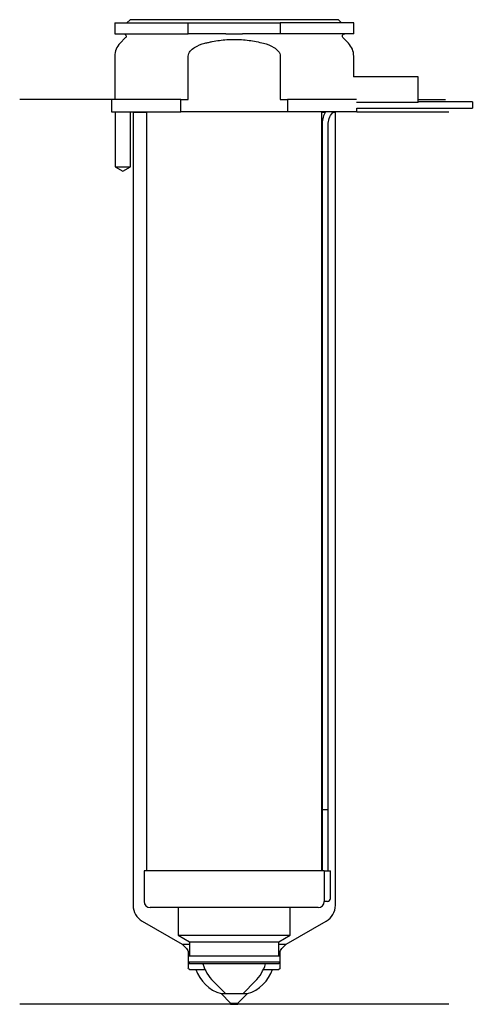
# Model space of a CAD drawing. Header units: inches. Extents: x 23 to 96, y 124 to 284.
import ezdxf

# ---------------------------------------------------------------- set-up
doc = ezdxf.new("R2010")
doc.units = ezdxf.units.IN
for name, color, linetype in [('201', 7, 'Continuous'), ('30', 7, 'Continuous'), ('32', 7, 'Continuous')]:
    doc.layers.add(name, color=color, linetype=linetype)

msp = doc.modelspace()

# ---------------------------------------------------------------- linework, layer by layer
at = {"layer": '201', "color": 113}
for p, q in [((37.53, 271.31), (22.53, 271.31)), ((37.53, 271.31), (37.53, 269.31)), ((87.53, 271.31), (92.01, 271.31)), ((38.08, 269.31), (38.08, 260.31)), ((40.58, 260.31), (40.58, 269.31)), ((40.93, 269.31), (41.03, 269.21)), ((41.03, 269.21), (43.23, 269.21)), ((41.03, 269.21), (41.03, 139.88)), ((71.83, 269.21), (72.37, 269.21)), ((73.64, 269.21), (74.03, 269.21)), ((74.03, 269.21), (74.13, 269.31)), ((74.03, 139.88), (74.03, 269.21)), ((77.53, 269.31), (92.53, 269.31)), ((38.08, 260.31), (39.33, 259.59)), ((39.33, 259.59), (40.58, 260.31)), ((42.53, 137.28), (49.02, 133.53)), ((66.03, 133.53), (72.53, 137.28)), ((49.02, 133.53), (50.22, 133.53)), ((49.02, 133.53), (49.73, 132.82)), ((64.83, 133.53), (66.03, 133.53)), ((65.32, 132.82), (66.03, 133.53)), ((50.02, 132.12), (50.02, 129.63)), ((65.03, 129.63), (65.03, 132.12)), ((50.22, 129.43), (51.28, 129.43)), ((51.28, 129.43), (52.75, 129.43)), ((62.3, 129.43), (63.78, 129.43)), ((63.78, 129.43), (64.83, 129.43)), ((55.38, 125.48), (56.93, 123.93)), ((55.38, 125.48), (59.68, 125.48)), ((58.13, 123.93), (59.68, 125.48)), ((56.93, 123.73), (22.53, 123.73)), ((56.93, 123.93), (58.13, 123.93)), ((56.93, 123.93), (56.93, 123.73)), ((56.93, 123.73), (58.13, 123.73)), ((58.13, 123.73), (58.13, 123.93)), ((92.53, 123.73), (58.13, 123.73))]:
    msp.add_line(p, q, dxfattribs=at)
for centre, radius, start, end in [((44.03, 139.88), 3, 180, 240), ((71.03, 139.88), 3, 300, 360), ((56.99, 131.26), 6, 197.7451, 254.3899), ((58.06, 131.26), 6, 285.6101, 342.2549)]:
    msp.add_arc(centre, radius, start, end, dxfattribs=at)
at = {"layer": '201', "color": 113, "extrusion": (0, 0, -1)}
for centre, radius, start, end in [((-49.02, 132.12), 1, 135, 180), ((-66.03, 132.12), 1, 0, 45), ((-50.22, 129.63), 0.2, -90, 0), ((-64.83, 129.63), 0.2, 180, 270)]:
    msp.add_arc(centre, radius, start, end, dxfattribs=at)
at = {"layer": '30', "color": 113}
for p, q in [((40.53, 284.31), (40.03, 283.81)), ((74.53, 284.31), (40.53, 284.31)), ((75.03, 283.81), (74.53, 284.31)), ((38.03, 283.81), (50.03, 283.81)), ((38.03, 283.81), (38.03, 282.01)), ((50.03, 282.01), (50.03, 283.81)), ((50.03, 283.81), (65.03, 283.81)), ((65.03, 283.81), (65.03, 282.01)), ((77.03, 283.81), (65.03, 283.81)), ((77.03, 282.01), (77.03, 283.81)), ((38.03, 282.01), (50.03, 282.01)), ((39.76, 281.33), (38.9, 280.48)), ((56.18, 282.01), (50.03, 282.01)), ((65.03, 282.01), (58.87, 282.01)), ((77.03, 282.01), (65.03, 282.01)), ((76.15, 280.48), (75.29, 281.33)), ((38.03, 278.35), (38.03, 271.31)), ((50.03, 271.31), (50.03, 278.35)), ((65.03, 278.35), (65.03, 271.31)), ((77.03, 275.01), (77.03, 278.35)), ((48.81, 271.31), (37.53, 271.31)), ((37.53, 271.31), (37.53, 269.31)), ((48.81, 269.31), (48.81, 271.31)), ((48.81, 271.31), (50.03, 271.31)), ((65.03, 271.31), (66.24, 271.31)), ((66.24, 271.31), (66.24, 269.31)), ((77.49, 271.31), (66.24, 271.31)), ((77.53, 269.31), (77.53, 269.91)), ((77.53, 269.91), (96.38, 269.91)), ((96.38, 270.91), (87.53, 270.91)), ((96.38, 270.91), (96.38, 269.91)), ((37.53, 269.31), (48.81, 269.31)), ((38.08, 269.31), (38.08, 260.31)), ((40.58, 260.31), (40.58, 269.31)), ((43.23, 269.31), (43.23, 145.51)), ((66.24, 269.31), (48.81, 269.31)), ((77.53, 269.31), (66.24, 269.31)), ((71.83, 145.51), (71.83, 269.31)), ((71.88, 267.41), (71.88, 155.51)), ((72.88, 155.51), (72.88, 267.41)), ((38.08, 260.31), (40.58, 260.31)), ((71.88, 155.51), (72.88, 155.51)), ((71.88, 155.51), (72.88, 155.51)), ((71.88, 155.51), (71.88, 145.51)), ((72.88, 145.51), (72.88, 155.51)), ((72.2, 145.51), (42.83, 145.51)), ((42.83, 145.51), (42.83, 140.51)), ((72.2, 145.51), (73.23, 145.51)), ((72.2, 145.51), (72.2, 141.01)), ((73.23, 141.01), (73.23, 145.51)), ((72.73, 140.51), (72.22, 140.51)), ((71.23, 139.51), (43.83, 139.51)), ((48.38, 139.51), (48.38, 134.98)), ((66.68, 134.98), (66.68, 139.51)), ((48.38, 134.98), (50.22, 133.91)), ((48.38, 134.98), (66.68, 134.98)), ((64.83, 133.91), (66.68, 134.98)), ((50.22, 133.91), (64.83, 133.91)), ((50.22, 133.91), (50.22, 131.61)), ((64.83, 131.61), (64.83, 133.91)), ((50.02, 131.61), (65.03, 131.61)), ((50.02, 131.61), (50.02, 130.61)), ((50.02, 130.61), (50.32, 130.31)), ((65.03, 130.61), (50.02, 130.61)), ((64.73, 130.31), (50.32, 130.31)), ((64.73, 130.31), (65.03, 130.61)), ((65.03, 130.61), (65.03, 131.61)), ((54.1, 127.49), (56.08, 125.51)), ((58.98, 125.51), (60.95, 127.49)), ((56.08, 125.51), (58.98, 125.51))]:
    msp.add_line(p, q, dxfattribs=at)
at = {"layer": '30', "color": 113, "extrusion": (0, 0, -1)}
for centre, radius, start, end in [((-39.48, 281.61), 0.4, 90, 225), ((-75.58, 281.61), 0.4, -45, 90), ((-75.38, 267.41), 2.5, 0, 49.4634)]:
    msp.add_arc(centre, radius, start, end, dxfattribs=at)
at = {"layer": '30', "color": 113}
for centre, radius, start, end in [((41.03, 278.35), 3, 135, 180), ((74.03, 278.35), 3, 0, 45), ((75.38, 267.41), 3.5, 147.1205, 180), ((43.83, 140.51), 1, 180, 270), ((71.23, 140.51), 1, -90, 0), ((72.73, 141.01), 0.5, -90, 0), ((58.87, 132.26), 6.74, 196.7477, 225), ((56.18, 132.26), 6.74, 315, 343.2523)]:
    msp.add_arc(centre, radius, start, end, dxfattribs=at)
for points, knots in [([(52.76, 280.48), (52.95, 280.53), (53.15, 280.57), (53.54, 280.66), (53.74, 280.7), (54.33, 280.82), (54.73, 280.89), (55.92, 281.04), (56.72, 281.1), (57.73, 281.1), (57.93, 281.09), (58.33, 281.08), (58.54, 281.07), (59.14, 281.03), (59.54, 280.99), (60.74, 280.83), (61.52, 280.67), (62.3, 280.48)], [0, 0, 0, 0, 0.0625, 0.0625, 0.125, 0.125, 0.25, 0.25, 0.5, 0.5, 0.5625, 0.5625, 0.625, 0.625, 0.75, 0.75, 1, 1, 1, 1]), ([(56.18, 282.01), (56.63, 282.01), (57.08, 282.01), (57.63, 282.01), (57.75, 282.01), (57.97, 282.01), (58.08, 282.01), (58.42, 282.01), (58.64, 282.01), (58.87, 282.01)], [0, 0, 0, 0, 0.5, 0.5, 0.625, 0.625, 0.75, 0.75, 1, 1, 1, 1]), ([(50.03, 278.35), (50.03, 278.97), (50.53, 279.48), (51.58, 280.12), (52.16, 280.32), (52.76, 280.48)], [0, 0, 0, 0, 0.5, 0.5, 1, 1, 1, 1]), ([(62.3, 280.48), (62.89, 280.32), (63.48, 280.12), (64.53, 279.48), (65.03, 278.97), (65.03, 278.35)], [0, 0, 0, 0, 0.5, 0.5, 1, 1, 1, 1]), ([(72.2, 141.01), (72.2, 140.96), (72.2, 140.9), (72.2, 140.8), (72.21, 140.75), (72.21, 140.66), (72.21, 140.62), (72.22, 140.56), (72.22, 140.54), (72.22, 140.53), (72.22, 140.52), (72.22, 140.51)], [0, 0, 0, 0, 0.20806, 0.20806, 0.416347, 0.416347, 0.62495, 0.62495, 0.835236, 0.835236, 1, 1, 1, 1])]:
    msp.add_open_spline(points, degree=3, knots=knots, dxfattribs=at)
at = {"layer": '32', "color": 113}
for p, q in [((87.53, 275.01), (76.99, 275.01)), ((87.53, 270.81), (87.53, 275.01)), ((87.53, 270.81), (77.49, 270.81))]:
    msp.add_line(p, q, dxfattribs=at)

doc.saveas('drawing.dxf')
